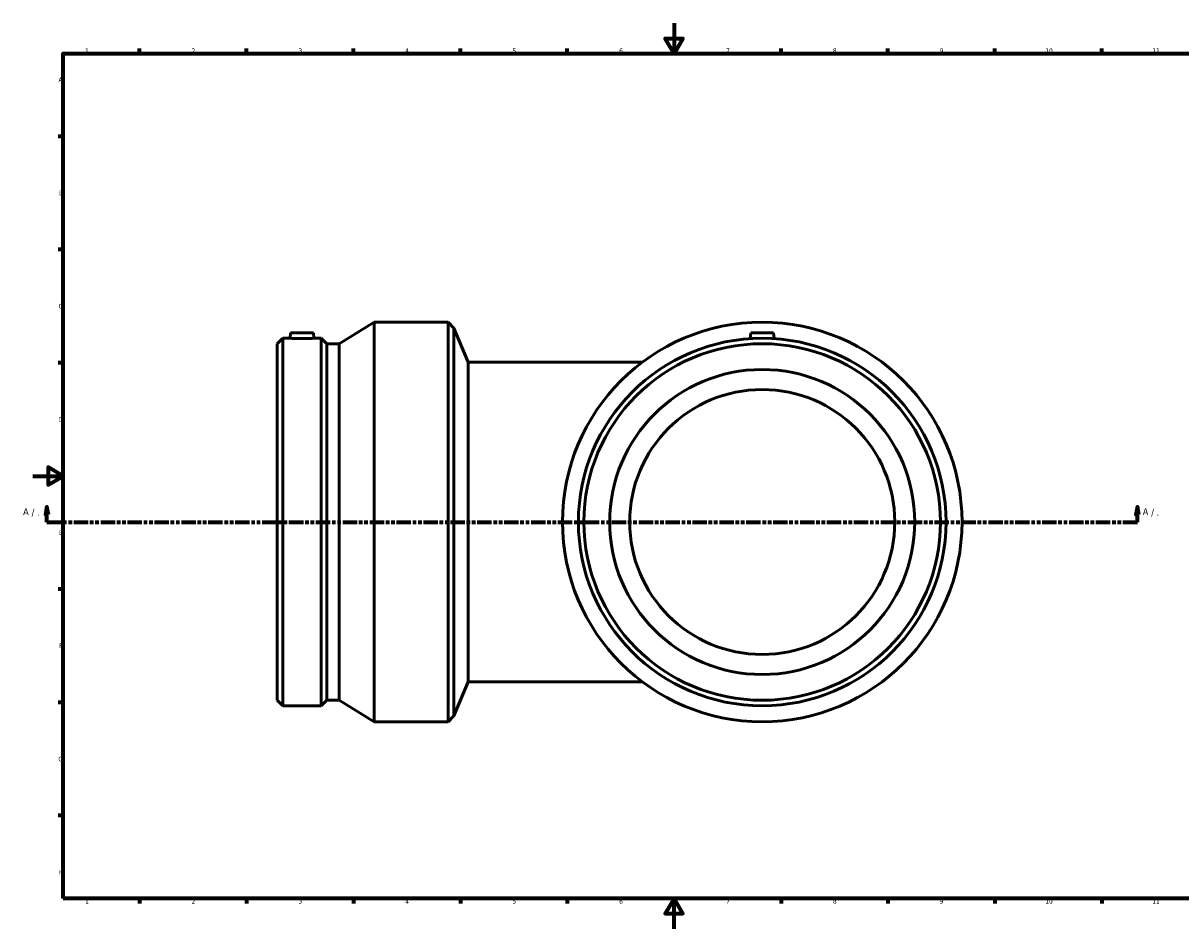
# Model space of a CAD drawing. Header units: millimetres. Extents: x -771 to 1457, y -1033 to 1208.
# Tile 4 of 6: x -6 to 753, y 0 to 594. Entities that reach past the tile are written whole.
import ezdxf

# ---------------------------------------------------------------- set-up
doc = ezdxf.new("R2010")
doc.units = ezdxf.units.MM
doc.linetypes.add('DOUBLE_DASH_CHAIN', pattern=[1.2403, 0.6614, -0.0827, 0.1654, -0.0827, 0.1654, -0.0827])
for name, color, linetype, lineweight in [('Border (ANSI)', 7, 'Continuous', 70), ('Section Line (ANSI)', 7, 'DOUBLE_DASH_CHAIN', 70), ('Visible (ANSI)', 7, 'Continuous', 50)]:
    doc.layers.add(name, color=color, linetype=linetype, lineweight=lineweight)
doc.styles.add('Label Text (ANSI)', font='tahoma.ttf')
doc.styles.add('Note Text (ANSI)', font='tahoma.ttf')

# ---------------------------------------------------------------- blocks, each defined once
blk = doc.blocks.new('Borders Default Border')
at = {"layer": 'Border (ANSI)'}
for p, q in [((70.08, 574), (70.08, 577.45)), ((140.17, 574), (140.17, 577.45)), ((210.25, 574), (210.25, 577.45)), ((280.33, 574), (280.33, 577.45)), ((350.42, 574), (350.42, 577.45)), ((490.58, 574), (490.58, 577.45)), ((560.67, 574), (560.67, 577.45)), ((630.75, 574), (630.75, 577.45)), ((700.83, 574), (700.83, 577.45)), ((20, 519.75), (16.55, 519.75)), ((20, 445.5), (16.55, 445.5)), ((20, 371.25), (16.55, 371.25)), ((20, 222.75), (16.55, 222.75)), ((20, 148.5), (16.55, 148.5)), ((20, 74.25), (16.55, 74.25)), ((70.08, 20), (70.08, 16.55)), ((140.17, 20), (140.17, 16.55)), ((210.25, 20), (210.25, 16.55)), ((280.33, 20), (280.33, 16.55)), ((350.42, 20), (350.42, 16.55)), ((490.58, 20), (490.58, 16.55)), ((560.67, 20), (560.67, 16.55)), ((630.75, 20), (630.75, 16.55)), ((700.83, 20), (700.83, 16.55))]:
    blk.add_line(p, q, dxfattribs=at)
at = {"layer": 'Border (ANSI)', "flags": 128}
for points in [[(420.5, 594), (420.5, 574), (414.73, 584), (426.27, 584), (420.5, 574)], [(20, 20), (20, 574), (821, 574), (821, 20), (20, 20)], [(0, 297), (20, 297), (10, 302.77), (10, 291.23), (20, 297)], [(420.5, 0), (420.5, 20), (414.73, 10), (426.27, 10), (420.5, 20)]]:
    blk.add_lwpolyline(points, dxfattribs=at)
at = {"layer": 'Border (ANSI)', "attachment_point": 7, "style": 'Note Text (ANSI)'}
for s, insert, char_height in [('1', (34.35, 574.4), 3.05), ('2', (104.2, 574.4), 3.05), ('3', (174.26, 574.34), 3.05), ('4', (244.23, 574.4), 3.05), ('5', (314.48, 574.34), 3.05), ('6', (384.49, 574.34), 3.05), ('7', (454.6, 574.4), 3.05), ('8', (524.63, 574.33), 3.05), ('9', (594.7, 574.34), 3.05), ('10', (663.96, 574.34), 3.048), ('11', (734.04, 574.4), 3.048), ('A', (16.78, 555.35), 3.05), ('B', (17.15, 481.1), 3.05), ('C', (16.95, 406.8), 3.05), ('D', (16.96, 332.6), 3.05), ('E', (17.21, 258.35), 3.05), ('F', (17.29, 184.1), 3.05), ('G', (16.81, 109.79), 3.05), ('H', (16.97, 35.6), 3.05), ('1', (34.35, 16.55), 3.05), ('2', (104.2, 16.55), 3.05), ('3', (174.26, 16.49), 3.05), ('4', (244.23, 16.55), 3.05), ('5', (314.48, 16.49), 3.05), ('6', (384.49, 16.49), 3.05), ('7', (454.6, 16.55), 3.05), ('8', (524.63, 16.48), 3.05), ('9', (594.7, 16.49), 3.05), ('10', (663.96, 16.49), 3.048), ('11', (734.04, 16.55), 3.048)]:
    blk.add_mtext(s, dxfattribs=dict(at, insert=insert, char_height=char_height))
blk = doc.blocks.new('2dTransSection0')
at = {"layer": 'Section Line (ANSI)', "linetype": 'Continuous'}
for p, q in [((9.26, 276.83), (8.26, 271.83)), ((9.26, 271.83), (9.26, 276.83)), ((10.26, 271.83), (9.26, 276.83)), ((724.26, 276.83), (723.26, 271.83)), ((724.26, 271.83), (724.26, 276.83)), ((725.26, 271.83), (724.26, 276.83)), ((8.26, 271.83), (10.26, 271.83)), ((9.26, 266.83), (9.26, 271.83)), ((9.26, 266.83), (18.8, 266.83)), ((714.72, 266.83), (724.26, 266.83)), ((723.26, 271.83), (725.26, 271.83)), ((724.26, 266.83), (724.26, 271.83))]:
    blk.add_line(p, q, dxfattribs=at)
at = {"layer": 'Section Line (ANSI)', "linetype": 'DOUBLE_DASH_CHAIN', "ltscale": 14.219612}
blk.add_line((9.26, 266.83), (724.26, 266.83), dxfattribs=at)
at = {"layer": 'Section Line (ANSI)', "linetype": 'Continuous', "flags": 128}
for points in [[(10.26, 271.83), (9.26, 276.83), (8.26, 271.83), (10.26, 271.83)], [(725.26, 271.83), (724.26, 276.83), (723.26, 271.83), (725.26, 271.83)]]:
    blk.add_lwpolyline(points, dxfattribs=at)
at = {"layer": 'Section Line (ANSI)'}
for points in [[(10.26, 271.83), (9.26, 276.83), (8.26, 271.83), (10.26, 271.83)], [(725.26, 271.83), (724.26, 276.83), (723.26, 271.83), (725.26, 271.83)]]:
    blk.add_solid(points, dxfattribs=at)
at = {"layer": 'Section Line (ANSI)', "attachment_point": 7, "style": 'Label Text (ANSI)'}
for s, insert, char_height in [('A', (-6.34, 271.33), 4.57), (' / .', (-2.48, 270.33), 4.572), ('A', (727.73, 271.33), 4.57), (' / .', (731.59, 270.33), 4.572)]:
    blk.add_mtext(s, dxfattribs=dict(at, insert=insert, char_height=char_height))

msp = doc.modelspace()

# ---------------------------------------------------------------- linework, layer by layer
at = {"layer": 'Visible (ANSI)'}
for p, q in [((200.859, 383.737), (223.759, 397.833)), ((223.759, 135.833), (223.759, 397.833)), ((223.759, 397.833), (272.259, 397.833)), ((272.259, 135.833), (272.259, 397.833)), ((276.096, 393.996), (272.259, 397.833)), ((160.259, 383.737), (163.875, 387.353)), ((163.875, 146.313), (163.875, 387.353)), ((163.875, 387.353), (168.695, 387.353)), ((168.999, 390.833), (168.695, 387.353)), ((168.999, 390.833), (183.999, 390.833)), ((183.999, 390.833), (184.304, 387.353)), ((184.304, 387.353), (189.124, 387.353)), ((189.124, 146.313), (189.124, 387.353)), ((192.739, 383.737), (189.124, 387.353)), ((276.096, 139.67), (276.096, 393.996)), ((285.359, 371.633), (276.096, 393.996)), ((470.759, 390.833), (470.433, 387.099)), ((470.759, 390.833), (485.759, 390.833)), ((485.759, 390.833), (486.086, 387.099)), ((160.259, 149.929), (160.259, 383.737)), ((192.739, 149.929), (192.739, 383.737)), ((192.739, 383.737), (200.859, 383.737)), ((200.859, 149.929), (200.859, 383.737)), ((285.359, 371.633), (285.359, 162.033)), ((399.659, 371.633), (285.359, 371.633)), ((285.359, 162.033), (276.096, 139.67)), ((285.359, 162.033), (399.659, 162.033)), ((160.259, 149.929), (163.875, 146.313)), ((163.875, 146.313), (189.124, 146.313)), ((192.739, 149.929), (189.124, 146.313)), ((192.739, 149.929), (200.859, 149.929)), ((200.859, 149.929), (223.759, 135.833)), ((276.096, 139.67), (272.259, 135.833)), ((223.759, 135.833), (272.259, 135.833))]:
    msp.add_line(p, q, dxfattribs=at)
for radius in [131, 120.52, 116.904, 100, 86.9]:
    msp.add_circle((478.259, 266.833), radius, dxfattribs=at)
msp.add_open_spline([(184.304, 387.353), (184.304, 387.353), (184.109, 387.34), (183.314, 387.292), (182.715, 387.258), (181.33, 387.194), (180.453, 387.16), (178.528, 387.112), (177.481, 387.099), (175.517, 387.099), (174.47, 387.112), (172.546, 387.16), (171.668, 387.194), (170.284, 387.258), (169.685, 387.292), (168.89, 387.34), (168.695, 387.353), (168.695, 387.353)], degree=3, knots=[1.177968, 1.177968, 1.177968, 1.177968, 1.472364, 1.472364, 1.7667601, 1.7667601, 2.061348, 2.061348, 2.3559359, 2.3559359, 2.6505238, 2.6505238, 2.9451117, 2.9451117, 3.2395078, 3.2395078, 3.5339039, 3.5339039, 3.5339039, 3.5339039], dxfattribs=at)

# ---------------------------------------------------------------- block references
msp.add_blockref('Borders Default Border', (0, 0))
at = {"layer": 'Section Line (ANSI)'}
msp.add_blockref('2dTransSection0', (0, 0), dxfattribs=at)

doc.saveas('drawing.dxf')
